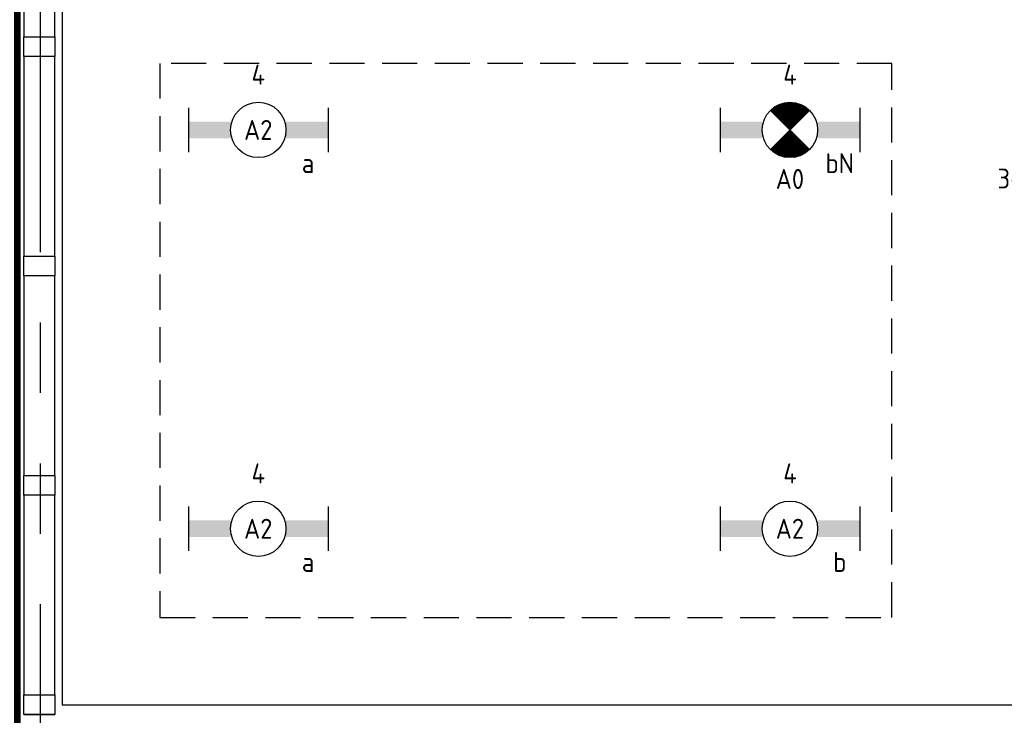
# Model space of a CAD drawing. Header units: millimetres. Extents: x -38031 to 110605, y -30229 to 92226.
# Tile 228 of 256: x 78581 to 83026, y 36183 to 39323. Entities that reach past the tile are written whole.
import ezdxf
from ezdxf.enums import TextEntityAlignment as Align

# ---------------------------------------------------------------- set-up
doc = ezdxf.new("R2010")
doc.units = ezdxf.units.MM
doc.header["$LTSCALE"] = 50
doc.set_wipeout_variables(frame=1)
for name, pattern in [('HIDDEN', [9.525, 6.35, -3.175]), ('HIDDEN2', [4.7625, 3.175, -1.5875]), ('PHANTOM', [63.5, 31.75, -6.35, 6.35, -6.35, 6.35, -6.35])]:
    doc.linetypes.add(name, pattern=pattern)
for name, color, linetype in [('AL$1A---_ALGEMEEN', 8, 'Continuous'), ('BOUWKUNDIG', 8, 'Continuous'), ('brandscheiding', 5, 'HIDDEN'), ('EB6511--_ATTRIB', 2, 'Continuous'), ('EL6311--', 3, 'Continuous'), ('el6311--nv', 7, 'Continuous'), ('EL6511--', 3, 'Continuous'), ('Kastenscheiding', 4, 'PHANTOM'), ('LICHT_TEXT018', 1, 'Continuous')]:
    doc.layers.add(name, color=color, linetype=linetype)
doc.styles.add('BURO-018', font='iso.shx', dxfattribs={"height": 90})

# ---------------------------------------------------------------- blocks, each defined once
blk = doc.blocks.new('1115B6630')
at = {"color": 0}
for p, q in [((-6.3, 2), (-6.3, -2)), ((6.3, 2), (6.3, -2))]:
    blk.add_line(p, q, dxfattribs=at)
at = {"color": 0, "linetype": 'Continuous'}
blk.add_circle((0, 0), 2.5, dxfattribs=at)
at = {"color": 0}
for points in [[(-2.5, 0.75), (-6.3, 0.75), (-2.5, -0.75), (-6.3, -0.75)], [(2.5, 0.75), (6.3, 0.75), (2.5, -0.75), (6.3, -0.75)]]:
    blk.add_solid(points, dxfattribs=at)
at = {"color": 0, "linetype": 'Continuous', "style": 'BURO-018'}
for tag, p in [('E_GKAST', (0, 8)), ('E_GROEP', (0, 5)), ('E_SGROEP', (4.5, 5)), ('E_ARMCODE', (0, 0)), ('E_SLET', (4.5, -3))]:
    blk.add_attdef(tag, text='', height=1.8, dxfattribs=at).set_placement(p, align=Align.MIDDLE)
blk = doc.blocks.new('E00018')
at = {"color": 0, "linetype": 'Continuous'}
for p, q in [((-1.768, -1.768), (1.768, 1.768)), ((1.768, -1.768), (-1.768, 1.768))]:
    blk.add_line(p, q, dxfattribs=at)
at = {"color": 0, "linetype": 'Continuous', "const_width": 2.5}
for points in [[(-0.884, 0.884, -0.198912), (0, 1.25, -0.198912), (0.884, 0.884, -1)], [(-0.884, -0.884, 0.198912), (0, -1.25, 0.198912), (0.884, -0.884, 1)]]:
    blk.add_lwpolyline(points, format="xyb", dxfattribs=at)
blk = doc.blocks.new('1115B6630-NO1')
at = {"color": 0}
for p, q in [((-6.3, 2), (-6.3, -2)), ((6.3, 2), (6.3, -2))]:
    blk.add_line(p, q, dxfattribs=at)
at = {"color": 0, "linetype": 'Continuous'}
blk.add_circle((0, 0), 2.5, dxfattribs=at)
at = {"color": 0}
for points in [[(-2.5, 0.75), (-6.3, 0.75), (-2.5, -0.75), (-6.3, -0.75)], [(2.5, 0.75), (6.3, 0.75), (2.5, -0.75), (6.3, -0.75)]]:
    blk.add_solid(points, dxfattribs=at)
at = {"color": 0, "zscale": 50}
blk.add_blockref('E00018', (0, 0), dxfattribs=at)
at = {"color": 0, "linetype": 'Continuous', "style": 'BURO-018'}
for tag, p in [('E_GKAST', (0, 8)), ('E_GROEP', (0, 5)), ('E_SGROEP', (4.5, 5)), ('E_ARMCODE', (0, 0)), ('E_SLET', (4.5, -3))]:
    blk.add_attdef(tag, text='', height=1.8, dxfattribs=at).set_placement(p, align=Align.MIDDLE)
blk = doc.blocks.new('E00123')
at = {"color": 0, "linetype": 'Continuous'}
blk.add_circle((0, 0), 2, dxfattribs=at)
at = {"color": 0, "linetype": 'Continuous', "style": 'BURO-018'}
for tag, p in [('E_TEXT1', (0, 4.5)), ('E_TEXT2', (0, 0))]:
    blk.add_attdef(tag, text='', height=1.8, dxfattribs=at).set_placement(p, align=Align.MIDDLE)
at = {"color": 0, "linetype": 'Continuous', "style": 'BURO-018', "flags": 1}
blk.add_attdef('E_MATCODE', (0, 0), '', height=1.8, dxfattribs=at)
blk = doc.blocks.new('32x_hout-mk 870-p')
at = {"layer": 'AL$1A---_ALGEMEEN', "color": 0}
blk.add_lwpolyline([(154, 10), (154, 5950), (15, 5950), (15, 10)], close=True, dxfattribs=at)
at = {"color": 0}
for points in [[(15, 3070), (154, 3070), (154, 2980), (15, 2980)], [(15, 2080), (154, 2080), (154, 1990), (15, 1990)], [(15, 1090), (154, 1090), (154, 1000), (15, 1000)], [(15, 100), (154, 100), (154, 10), (15, 10)]]:
    blk.add_wipeout(points, dxfattribs=at).dxf.layer = 'AL$1A---_ALGEMEEN'
at = {"layer": 'AL$1A---_ALGEMEEN', "color": 0}
for points in [[(15, 3070), (154, 3070), (154, 2980), (15, 2980)], [(15, 2080), (154, 2080), (154, 1990), (15, 1990)], [(15, 1090), (154, 1090), (154, 1000), (15, 1000)], [(15, 100), (154, 100), (154, 10), (15, 10)]]:
    blk.add_lwpolyline(points, close=True, dxfattribs=at)
blk = doc.blocks.new('200254 W 211 30-06-2008')
at = {"layer": 'AL$1A---_ALGEMEEN'}
blk.add_lwpolyline([(20698.049, 3599.945), (20999.829, 3599.945), (20999.829, 3931.545), (20610.209, 3931.545), (20610.209, 3740.545), (20891.229, 3740.545), (20891.229, 3651.665), (20698.049, 3651.665)], close=True, dxfattribs=at)
at = {"layer": 'AL$1A---_ALGEMEEN', "xscale": 0.02, "yscale": 0.02, "zscale": 0.02}
blk.add_blockref('32x_hout-mk 870-p', (20606.449, 3739.465), dxfattribs=at)

msp = doc.modelspace()

# ---------------------------------------------------------------- block references
at = {"layer": 'BOUWKUNDIG', "xscale": 50, "yscale": 50, "zscale": 50}
msp.add_blockref('200254 W 211 30-06-2008', (-951737.5, -150797.3), dxfattribs=at)

# ---------------------------------------------------------------- next in the draw order: linework, layer by layer
at = {"layer": 'brandscheiding', "const_width": 30}
msp.add_lwpolyline([(74060, 46590), (78570, 46590), (78570, 25520), (74060, 25520), (74060, 46610)], dxfattribs=at)
at = {"layer": 'Kastenscheiding'}
msp.add_line((78674.5, 31922.8), (78674.5, 49088.3), dxfattribs=at)
at = {"layer": 'LICHT_TEXT018', "linetype": 'HIDDEN2'}
msp.add_lwpolyline([(79213.9, 36625.1), (82518.6, 36625.1), (82518.6, 39125.1), (79213.9, 39125.1)], close=True, dxfattribs=at)

# ---------------------------------------------------------------- next in the draw order: block references
at = {"layer": 'EL6311--'}
ref = msp.add_blockref('1115B6630', (79657.7, 38825.1), dxfattribs=dict(at, xscale=50, yscale=50, zscale=50))
ref.add_attrib('E_ARMCODE', 'A2', dxfattribs={"layer": '0', "color": 1, "linetype": 'Continuous', "height": 90, "style": 'BURO-018'}).set_placement((79657.7, 38825.1), align=Align.MIDDLE)
ref.add_attrib('E_SLET', 'a', dxfattribs={"layer": '0', "color": 1, "linetype": 'Continuous', "height": 90, "style": 'BURO-018'}).set_placement((79882.7, 38675.1), align=Align.MIDDLE)
ref.add_attrib('E_GROEP', '4', dxfattribs={"layer": '0', "color": 1, "linetype": 'Continuous', "height": 90, "style": 'BURO-018'}).set_placement((79657.7, 39075.1), align=Align.MIDDLE)
ref = msp.add_blockref('1115B6630', (79657.7, 37025.1), dxfattribs=dict(at, xscale=50, yscale=50, zscale=50))
ref.add_attrib('E_ARMCODE', 'A2', dxfattribs={"layer": '0', "color": 1, "linetype": 'Continuous', "height": 90, "style": 'BURO-018'}).set_placement((79657.7, 37025.1), align=Align.MIDDLE)
ref.add_attrib('E_SLET', 'a', dxfattribs={"layer": '0', "color": 1, "linetype": 'Continuous', "height": 90, "style": 'BURO-018'}).set_placement((79882.7, 36875.1), align=Align.MIDDLE)
ref.add_attrib('E_GROEP', '4', dxfattribs={"layer": '0', "color": 1, "linetype": 'Continuous', "height": 90, "style": 'BURO-018'}).set_placement((79657.7, 37275.1), align=Align.MIDDLE)
ref = msp.add_blockref('1115B6630', (82058, 37025.1), dxfattribs=dict(at, xscale=50, yscale=50, zscale=50))
ref.add_attrib('E_ARMCODE', 'A2', dxfattribs={"layer": '0', "color": 1, "linetype": 'Continuous', "height": 90, "style": 'BURO-018'}).set_placement((82058, 37025.1), align=Align.MIDDLE)
ref.add_attrib('E_SLET', 'b', dxfattribs={"layer": '0', "color": 1, "linetype": 'Continuous', "height": 90, "style": 'BURO-018'}).set_placement((82283, 36875.1), align=Align.MIDDLE)
ref.add_attrib('E_GROEP', '4', dxfattribs={"layer": '0', "color": 1, "linetype": 'Continuous', "height": 90, "style": 'BURO-018'}).set_placement((82058, 37275.1), align=Align.MIDDLE)
at = {"layer": 'el6311--nv'}
ref = msp.add_blockref('1115B6630-NO1', (82058, 38825.1), dxfattribs=dict(at, xscale=50, yscale=50, zscale=50))
ref.add_attrib('E_ARMCODE', 'A0', dxfattribs={"layer": '0', "color": 1, "linetype": 'Continuous', "height": 90, "style": 'BURO-018'}).set_placement((82058, 38603.6), align=Align.MIDDLE)
ref.add_attrib('E_SLET', 'bN', dxfattribs={"layer": '0', "color": 1, "linetype": 'Continuous', "height": 90, "style": 'BURO-018'}).set_placement((82283, 38675.1), align=Align.MIDDLE)
ref.add_attrib('E_GROEP', '4', dxfattribs={"layer": '0', "color": 1, "linetype": 'Continuous', "height": 90, "style": 'BURO-018'}).set_placement((82058, 39075.1), align=Align.MIDDLE)
at = {"layer": 'EL6511--'}
ref = msp.add_blockref('E00123', (83258.1, 38773.2), dxfattribs=dict(at, xscale=50, yscale=50, zscale=50))
ref.add_attrib('E_TEXT2', 'BM', dxfattribs={"layer": 'EB6511--_ATTRIB', "color": 1, "linetype": 'Continuous', "height": 90, "style": 'BURO-018'}).set_placement((83258.1, 38773.2), align=Align.MIDDLE)
ref.add_attrib('E_TEXT1', '3-10', dxfattribs={"layer": 'EB6511--_ATTRIB', "color": 1, "linetype": 'Continuous', "height": 90, "style": 'BURO-018'}).set_placement((83099.2, 38605.9), align=Align.MIDDLE)

doc.saveas('drawing.dxf')
